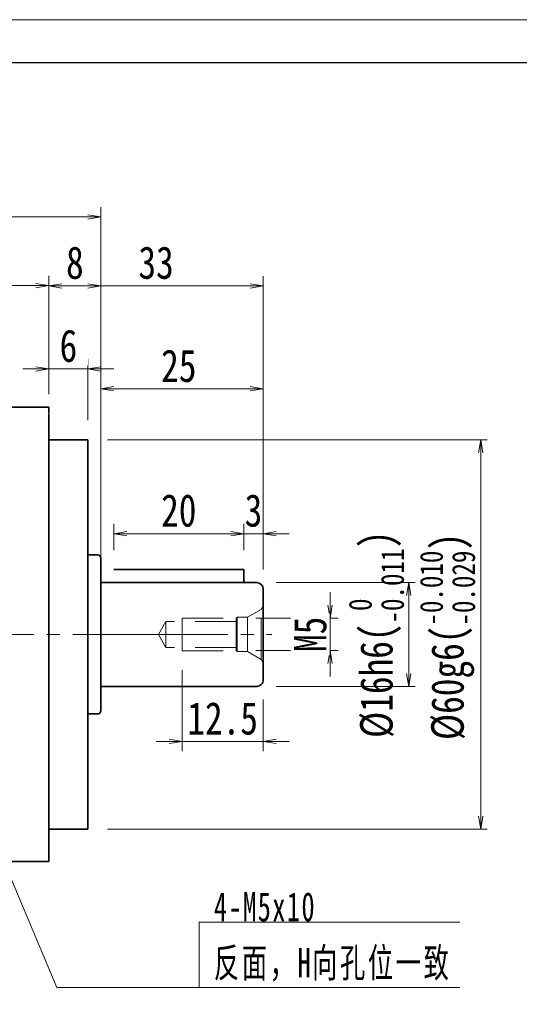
# Model space of a CAD drawing. Header units: millimetres. Extents: x -23 to 538, y -30 to 363.
# Tile 5 of 6: x 177 to 253, y 212 to 363. Entities that reach past the tile are written whole.
import ezdxf

# ---------------------------------------------------------------- set-up
doc = ezdxf.new("R2010")
doc.units = ezdxf.units.MM
doc.linetypes.add('HIDDEN', pattern=[9.525, 6.35, -3.175])
doc.linetypes.add('点画线', pattern=[18, 12, -2, 2, -2])
for name, color, linetype, lineweight in [('中心线层', 1, '点画线', 18), ('图框_外框线', 7, 'Continuous', 18), ('尺寸线层', 3, 'Continuous', 18), ('粗实线层', 7, 'Continuous', 35)]:
    doc.layers.add(name, color=color, linetype=linetype, lineweight=lineweight)
doc.styles.add('宋体', font='SimSun.ttf', dxfattribs={"width": 0.8})
doc.styles.add('标准', font='txt', dxfattribs={"width": 0.667})
doc.dimstyles.new('A水平标注$0', dxfattribs={"dimtxt": 3.5, "dimasz": 2, "dimexe": 1.5, "dimexo": 3, "dimgap": 1.1, "dimtad": 1, "dimtoh": 1, "dimdec": 4, "dimdsep": 46, "dimtxsty": '宋体', "dimblk": 'OPEN', "dimcen": 3, "dimclrd": 3, "dimclre": 3, "dimclrt": 6, "dimadec": 0, "dimazin": 0, "dimtm": 1e-09, "dimtfac": 1, "dimtdec": 4, "dimtix": 1, "dimtmove": 0, "dimatfit": 3, "dimldrblk": 'OPEN', "dimfxl": 0, "dimlwd": 13, "dimlwe": 13, "dimarcsym": 0})
doc.dimstyles.new('D直径标注φ25', dxfattribs={"dimtxt": 3.5, "dimasz": 2, "dimexe": 1, "dimexo": 3, "dimtad": 1, "dimtoh": 1, "dimdec": 1, "dimdsep": 46, "dimtxsty": '宋体', "dimblk": 'OPEN', "dimcen": 3, "dimclrd": 3, "dimclre": 3, "dimclrt": 130, "dimadec": 0, "dimazin": 0, "dimtm": 1e-09, "dimtfac": 1, "dimtdec": 1, "dimtmove": 0, "dimatfit": 0, "dimldrblk": 'OPEN', "dimfxl": 0, "dimlwd": 13, "dimlwe": 13, "dimarcsym": 0})
doc.dimstyles.new('螺孔(M8-7H)', dxfattribs={"dimtxt": 3.5, "dimasz": 2, "dimexe": 1.25, "dimexo": 3, "dimtad": 1, "dimtoh": 1, "dimdec": 4, "dimdsep": 46, "dimtxsty": '宋体', "dimblk": 'OPEN', "dimcen": 3, "dimclrd": 3, "dimclre": 3, "dimclrt": 2, "dimadec": 0, "dimazin": 0, "dimtm": 1e-09, "dimtfac": 1, "dimtdec": 4, "dimtmove": 0, "dimatfit": 3, "dimldrblk": 'OPEN', "dimfxl": 0, "dimlwd": 9, "dimlwe": 9, "dimarcsym": 0})

# ---------------------------------------------------------------- blocks, each defined once
blk = doc.blocks.new('_Open')
at = {"color": 0, "linetype": 'ByBlock', "lineweight": -2}
for p, q in [((-1, 0.167), (0, 0)), ((-1, -0.167), (0, 0)), ((0, 0), (-1, 0))]:
    blk.add_line(p, q, dxfattribs=at)
blk = doc.blocks.new('*D15')
at = {"layer": 'Defpoints', "color": 0, "transparency": 16777216}
for p in [(181.06, 322.23), (111.06, 303.49), (181.06, 303.49)]:
    blk.add_point(p, dxfattribs=at)
at = {"layer": '尺寸线层', "color": 3, "lineweight": 13, "transparency": 16777216}
for p, q in [((111.06, 306.49), (111.06, 323.73)), ((181.06, 306.49), (181.06, 323.73)), ((113.06, 322.23), (179.06, 322.23))]:
    blk.add_line(p, q, dxfattribs=at)
at = {"layer": '尺寸线层', "color": 3, "lineweight": 13, "transparency": 16777216, "xscale": 2, "yscale": 2, "zscale": 2, "rotation": 180}
blk.add_blockref('_Open', (111.06, 322.23), dxfattribs=at)
at = {"layer": '尺寸线层', "color": 3, "lineweight": 13, "transparency": 16777216, "xscale": 2, "yscale": 2, "zscale": 2}
blk.add_blockref('_Open', (181.06, 322.23), dxfattribs=at)
at = {"layer": '尺寸线层', "color": 6, "transparency": 16777216, "insert": (146.06, 325.78), "char_height": 5, "attachment_point": 5, "style": '宋体', "bg_fill": 3, "box_fill_scale": 1.1, "bg_fill_color": 257, "bg_fill_transparency": 0}
blk.add_mtext('70', dxfattribs=at)
blk = doc.blocks.new('*D17')
at = {"layer": 'Defpoints', "color": 0, "transparency": 16777216}
for p in [(187.06, 309.39), (181.06, 302.49), (187.06, 298.49)]:
    blk.add_point(p, dxfattribs=at)
at = {"layer": '尺寸线层', "color": 3, "lineweight": 13, "transparency": 16777216}
for p, q in [((181.06, 305.49), (181.06, 310.89)), ((187.06, 301.49), (187.06, 310.89)), ((179.06, 309.39), (177.06, 309.39)), ((181.06, 309.39), (187.06, 309.39)), ((189.06, 309.39), (191.06, 309.39))]:
    blk.add_line(p, q, dxfattribs=at)
at = {"layer": '尺寸线层', "color": 3, "lineweight": 13, "transparency": 16777216, "xscale": 2, "yscale": 2, "zscale": 2}
blk.add_blockref('_Open', (181.06, 309.39), dxfattribs=at)
at = {"layer": '尺寸线层', "color": 3, "lineweight": 13, "transparency": 16777216, "xscale": 2, "yscale": 2, "zscale": 2, "rotation": 180}
blk.add_blockref('_Open', (187.06, 309.39), dxfattribs=at)
at = {"layer": '尺寸线层', "color": 6, "transparency": 16777216, "insert": (184.06, 312.93), "char_height": 5, "attachment_point": 5, "style": '宋体', "bg_fill": 3, "box_fill_scale": 1.1, "bg_fill_color": 257, "bg_fill_transparency": 0}
blk.add_mtext('6', dxfattribs=at)
blk = doc.blocks.new('*D19')
at = {"layer": 'Defpoints', "color": 0, "transparency": 16777216}
for p in [(78.06, 332.81), (78.06, 275.49), (189.06, 275.49)]:
    blk.add_point(p, dxfattribs=at)
at = {"layer": '尺寸线层', "color": 3, "lineweight": 13, "transparency": 16777216}
for p, q in [((78.06, 278.49), (78.06, 334.31)), ((189.06, 278.49), (189.06, 334.31)), ((187.06, 332.81), (80.06, 332.81))]:
    blk.add_line(p, q, dxfattribs=at)
at = {"layer": '尺寸线层', "color": 3, "lineweight": 13, "transparency": 16777216, "xscale": 2, "yscale": 2, "zscale": 2, "rotation": 180}
blk.add_blockref('_Open', (78.06, 332.81), dxfattribs=at)
at = {"layer": '尺寸线层', "color": 3, "lineweight": 13, "transparency": 16777216, "xscale": 2, "yscale": 2, "zscale": 2}
blk.add_blockref('_Open', (189.06, 332.81), dxfattribs=at)
at = {"layer": '尺寸线层', "color": 6, "transparency": 16777216, "insert": (133.56, 336.34), "char_height": 5, "attachment_point": 5, "style": '宋体', "bg_fill": 3, "box_fill_scale": 1.1, "bg_fill_color": 257, "bg_fill_transparency": 0}
blk.add_mtext('111', dxfattribs=at)
blk = doc.blocks.new('*X7')
at = {"layer": '尺寸线层', "linetype": 'Continuous'}
blk.add_hatch(color=0, dxfattribs=at).paths.add_polyline_path([(-35.18, 31.42), (-32.92, 27.49), (-33.95, 27.05)], flags=0)
at = {"layer": '尺寸线层', "color": 0, "linetype": 'Continuous'}
blk.add_line((-35.18, 31.42), (-21.93, 0), dxfattribs=at)
at = {"layer": '尺寸线层', "color": 0}
for p, q in [((0, 10.04), (40.1, 10.04)), ((0, 0), (0, 10.04)), ((-21.93, 0), (0, 0)), ((0, 0), (40.1, 0))]:
    blk.add_line(p, q, dxfattribs=at)
at = {"layer": '尺寸线层', "color": 0, "insert": (2.25, 0.9), "char_height": 4.5, "width": 75.7049, "attachment_point": 7, "line_spacing_factor": 1.15057, "style": '标准'}
blk.add_mtext('\\T1.1;4-M5x10\\P反面，H向孔位一致', dxfattribs=at)
blk = doc.blocks.new('*D34')
at = {"layer": 'Defpoints', "color": 0, "transparency": 16777216}
for p in [(187.06, 298.49), (187.06, 238.49), (247.57, 238.49)]:
    blk.add_point(p, dxfattribs=at)
at = {"layer": '尺寸线层', "color": 3, "lineweight": 13, "transparency": 16777216}
for p, q in [((190.06, 298.49), (248.57, 298.49)), ((247.57, 296.49), (247.57, 240.49)), ((190.06, 238.49), (248.57, 238.49))]:
    blk.add_line(p, q, dxfattribs=at)
at = {"layer": '尺寸线层', "color": 3, "lineweight": 13, "transparency": 16777216, "xscale": 2, "yscale": 2, "zscale": 2}
for p, rotation in [((247.57, 298.49), 90), ((247.57, 238.49), 270)]:
    blk.add_blockref('_Open', p, dxfattribs=dict(at, rotation=rotation))
at = {"layer": '尺寸线层', "color": 130, "transparency": 16777216, "insert": (242.43, 268.17), "char_height": 5, "attachment_point": 5, "rotation": 90, "style": '宋体'}
blk.add_mtext('{\\A1;\\A1;%%C60g6({\\H0.707107x;\\S-0.010^ -0.029;})}', dxfattribs=at)
blk = doc.blocks.new('*D35')
at = {"layer": 'Defpoints', "color": 0, "transparency": 16777216}
for p in [(189.06, 322.19), (181.06, 303.49), (189.06, 275.49)]:
    blk.add_point(p, dxfattribs=at)
at = {"layer": '尺寸线层', "color": 3, "lineweight": 13, "transparency": 16777216}
for p, q in [((181.06, 306.49), (181.06, 323.69)), ((189.06, 278.49), (189.06, 323.69)), ((183.06, 322.19), (187.06, 322.19))]:
    blk.add_line(p, q, dxfattribs=at)
at = {"layer": '尺寸线层', "color": 3, "lineweight": 13, "transparency": 16777216, "xscale": 2, "yscale": 2, "zscale": 2, "rotation": 180}
blk.add_blockref('_Open', (181.06, 322.19), dxfattribs=at)
at = {"layer": '尺寸线层', "color": 3, "lineweight": 13, "transparency": 16777216, "xscale": 2, "yscale": 2, "zscale": 2}
blk.add_blockref('_Open', (189.06, 322.19), dxfattribs=at)
at = {"layer": '尺寸线层', "color": 6, "transparency": 16777216, "insert": (185.06, 325.74), "char_height": 5, "attachment_point": 5, "style": '宋体', "bg_fill": 3, "box_fill_scale": 1.1, "bg_fill_color": 257, "bg_fill_transparency": 0}
blk.add_mtext('8', dxfattribs=at)
blk = doc.blocks.new('*D36')
at = {"layer": 'Defpoints', "color": 0, "transparency": 16777216}
for p in [(214.06, 322.19), (181.06, 303.49), (214.06, 275.49)]:
    blk.add_point(p, dxfattribs=at)
at = {"layer": '尺寸线层', "color": 3, "lineweight": 13, "transparency": 16777216}
for p, q in [((181.06, 306.49), (181.06, 323.69)), ((214.06, 278.49), (214.06, 323.69)), ((183.06, 322.19), (212.06, 322.19))]:
    blk.add_line(p, q, dxfattribs=at)
at = {"layer": '尺寸线层', "color": 3, "lineweight": 13, "transparency": 16777216, "xscale": 2, "yscale": 2, "zscale": 2}
for p, rotation in [((181.06, 322.19), 179.9999999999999), ((214.06, 322.19), 359.9999999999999)]:
    blk.add_blockref('_Open', p, dxfattribs=dict(at, rotation=rotation))
at = {"layer": '尺寸线层', "color": 6, "transparency": 16777216, "insert": (197.56, 325.74), "char_height": 5, "attachment_point": 5, "style": '宋体', "bg_fill": 3, "box_fill_scale": 1.1, "bg_fill_color": 257, "bg_fill_transparency": 0}
blk.add_mtext('33', dxfattribs=at)
blk = doc.blocks.new('23343f_2')
at = {"layer": '中心线层', "linetype": '点画线', "lineweight": 18}
blk.add_line((17.47, 0), (-1.33, 0), dxfattribs=at)
at = {"layer": '粗实线层', "color": 6, "linetype": 'HIDDEN', "lineweight": 18}
for p, q in [((0, -4.4), (0, 4.4)), ((0, 4.4), (0.32, 3.85)), ((2.4, 2.65), (0.32, 3.85)), ((0.32, -3.85), (0.32, 3.85)), ((4, 2.65), (2.4, 2.65)), ((2.4, -2.65), (2.4, 2.65)), ((4.15, 2.5), (4, 2.65)), ((4, -2.65), (4, 2.65)), ((12.5, 2.5), (4.15, 2.5)), ((4.15, -2.5), (4.15, 2.5)), ((4.15, 2), (15, 2)), ((12.5, -2.5), (12.5, 2.5)), ((15, 2), (16.15, 0)), ((15, 2), (15, -2)), ((15, -2), (16.15, 0)), ((2.4, -2.65), (0.32, -3.85)), ((4, -2.65), (2.4, -2.65)), ((4.15, -2.5), (4, -2.65)), ((4.15, -2), (15, -2)), ((12.5, -2.5), (4.15, -2.5)), ((0, -4.4), (0.32, -3.85))]:
    blk.add_line(p, q, dxfattribs=at)
blk = doc.blocks.new('*D37')
at = {"layer": 'Defpoints', "color": 0, "transparency": 16777216}
for p in [(209.91, 270.99), (209.91, 265.99), (224.36, 265.99)]:
    blk.add_point(p, dxfattribs=at)
at = {"layer": '尺寸线层', "color": 3, "lineweight": 9, "transparency": 16777216}
for p, q in [((224.36, 272.99), (224.36, 274.99)), ((212.91, 270.99), (225.61, 270.99)), ((224.36, 270.99), (224.36, 265.99)), ((212.91, 265.99), (225.61, 265.99)), ((224.36, 263.99), (224.36, 261.99))]:
    blk.add_line(p, q, dxfattribs=at)
at = {"layer": '尺寸线层', "color": 3, "lineweight": 9, "transparency": 16777216, "xscale": 2, "yscale": 2, "zscale": 2}
for p, rotation in [((224.36, 270.99), 270), ((224.36, 265.99), 90)]:
    blk.add_blockref('_Open', p, dxfattribs=dict(at, rotation=rotation))
at = {"layer": '尺寸线层', "color": 2, "transparency": 16777216, "insert": (221.32, 268.5), "char_height": 5, "attachment_point": 5, "rotation": 90, "style": '宋体', "bg_fill": 3, "box_fill_scale": 1.1, "bg_fill_color": 257, "bg_fill_transparency": 0}
blk.add_mtext('M5', dxfattribs=at)
blk = doc.blocks.new('*D38')
at = {"layer": 'Defpoints', "color": 0, "transparency": 16777216}
for p in [(201.56, 265.99), (214.06, 261.49), (201.56, 252)]:
    blk.add_point(p, dxfattribs=at)
at = {"layer": '尺寸线层', "color": 3, "lineweight": 13, "transparency": 16777216}
for p, q in [((201.56, 262.99), (201.56, 250.5)), ((214.06, 258.49), (214.06, 250.5)), ((199.56, 252), (197.56, 252)), ((214.06, 252), (201.56, 252)), ((216.06, 252), (218.06, 252))]:
    blk.add_line(p, q, dxfattribs=at)
at = {"layer": '尺寸线层', "color": 3, "lineweight": 13, "transparency": 16777216, "xscale": 2, "yscale": 2, "zscale": 2}
for p, rotation in [((201.56, 252), 359.9999999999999), ((214.06, 252), 179.9999999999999)]:
    blk.add_blockref('_Open', p, dxfattribs=dict(at, rotation=rotation))
at = {"layer": '尺寸线层', "color": 6, "transparency": 16777216, "insert": (207.81, 255.53), "char_height": 5, "attachment_point": 5, "style": '宋体', "bg_fill": 3, "box_fill_scale": 1.1, "bg_fill_color": 257, "bg_fill_transparency": 0}
blk.add_mtext('12.5', dxfattribs=at)
blk = doc.blocks.new('*D39')
at = {"layer": 'Defpoints', "color": 0, "transparency": 16777216}
for p in [(214.06, 284.01), (211.06, 278.49), (214.06, 275.49)]:
    blk.add_point(p, dxfattribs=at)
at = {"layer": '尺寸线层', "color": 3, "lineweight": 13, "transparency": 16777216}
for p, q in [((211.06, 281.49), (211.06, 285.51)), ((214.06, 278.49), (214.06, 285.51)), ((209.06, 284.01), (207.06, 284.01)), ((211.06, 284.01), (214.06, 284.01)), ((216.06, 284.01), (218.06, 284.01))]:
    blk.add_line(p, q, dxfattribs=at)
at = {"layer": '尺寸线层', "color": 3, "lineweight": 13, "transparency": 16777216, "xscale": 2, "yscale": 2, "zscale": 2}
blk.add_blockref('_Open', (211.06, 284.01), dxfattribs=at)
at = {"layer": '尺寸线层', "color": 3, "lineweight": 13, "transparency": 16777216, "xscale": 2, "yscale": 2, "zscale": 2, "rotation": 180}
blk.add_blockref('_Open', (214.06, 284.01), dxfattribs=at)
at = {"layer": '尺寸线层', "color": 6, "transparency": 16777216, "insert": (212.56, 287.56), "char_height": 5, "attachment_point": 5, "style": '宋体', "bg_fill": 3, "box_fill_scale": 1.1, "bg_fill_color": 257, "bg_fill_transparency": 0}
blk.add_mtext('3', dxfattribs=at)
blk = doc.blocks.new('*D40')
at = {"layer": 'Defpoints', "color": 0, "transparency": 16777216}
for p in [(191.06, 284.01), (191.06, 278.49), (211.06, 278.49)]:
    blk.add_point(p, dxfattribs=at)
at = {"layer": '尺寸线层', "color": 3, "lineweight": 13, "transparency": 16777216}
for p, q in [((191.06, 281.49), (191.06, 285.51)), ((211.06, 281.49), (211.06, 285.51)), ((209.06, 284.01), (193.06, 284.01))]:
    blk.add_line(p, q, dxfattribs=at)
at = {"layer": '尺寸线层', "color": 3, "lineweight": 13, "transparency": 16777216, "xscale": 2, "yscale": 2, "zscale": 2}
for p, rotation in [((191.06, 284.01), 179.9999999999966), ((211.06, 284.01), 359.9999999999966)]:
    blk.add_blockref('_Open', p, dxfattribs=dict(at, rotation=rotation))
at = {"layer": '尺寸线层', "color": 6, "transparency": 16777216, "insert": (201.06, 287.56), "char_height": 5, "attachment_point": 5, "style": '宋体', "bg_fill": 3, "box_fill_scale": 1.1, "bg_fill_color": 257, "bg_fill_transparency": 0}
blk.add_mtext('20', dxfattribs=at)
blk = doc.blocks.new('*D41')
at = {"layer": 'Defpoints', "color": 0, "transparency": 16777216}
for p in [(189.06, 306.34), (189.06, 280.24), (214.06, 275.49)]:
    blk.add_point(p, dxfattribs=at)
at = {"layer": '尺寸线层', "color": 3, "lineweight": 13, "transparency": 16777216}
for p, q in [((189.06, 283.24), (189.06, 307.84)), ((214.06, 278.49), (214.06, 307.84)), ((212.06, 306.34), (191.06, 306.34))]:
    blk.add_line(p, q, dxfattribs=at)
at = {"layer": '尺寸线层', "color": 3, "lineweight": 13, "transparency": 16777216, "xscale": 2, "yscale": 2, "zscale": 2, "rotation": 180}
blk.add_blockref('_Open', (189.06, 306.34), dxfattribs=at)
at = {"layer": '尺寸线层', "color": 3, "lineweight": 13, "transparency": 16777216, "xscale": 2, "yscale": 2, "zscale": 2}
blk.add_blockref('_Open', (214.06, 306.34), dxfattribs=at)
at = {"layer": '尺寸线层', "color": 6, "transparency": 16777216, "insert": (201.06, 309.85), "char_height": 5, "attachment_point": 5, "style": '宋体', "bg_fill": 3, "box_fill_scale": 1.1, "bg_fill_color": 257, "bg_fill_transparency": 0}
blk.add_mtext('25', dxfattribs=at)
blk = doc.blocks.new('*D42')
at = {"layer": 'Defpoints', "color": 0, "transparency": 16777216}
for p in [(213.06, 276.49), (213.06, 260.49), (236.47, 260.49)]:
    blk.add_point(p, dxfattribs=at)
at = {"layer": '尺寸线层', "color": 3, "lineweight": 13, "transparency": 16777216}
for p, q in [((216.06, 276.49), (237.47, 276.49)), ((236.47, 274.49), (236.47, 262.49)), ((216.06, 260.49), (237.47, 260.49))]:
    blk.add_line(p, q, dxfattribs=at)
at = {"layer": '尺寸线层', "color": 3, "lineweight": 13, "transparency": 16777216, "xscale": 2, "yscale": 2, "zscale": 2}
for p, rotation in [((236.47, 276.49), 90), ((236.47, 260.49), 270)]:
    blk.add_blockref('_Open', p, dxfattribs=dict(at, rotation=rotation))
at = {"layer": '尺寸线层', "color": 130, "transparency": 16777216, "insert": (231.48, 268.49), "char_height": 5, "attachment_point": 5, "rotation": 90, "style": '宋体'}
blk.add_mtext('{\\A1;\\A1;%%C16h6({\\H0.707107x;\\S 0^ -0.011;})}', dxfattribs=at)

msp = doc.modelspace()

# ---------------------------------------------------------------- linework, layer by layer
at = {"layer": '中心线层'}
msp.add_line((76.73624, 268.48846), (197.48062, 268.48846), dxfattribs=at)
at = {"layer": '图框_外框线', "color": 3}
msp.add_lwpolyline([(-20.6504, -30.11856), (535.55308, -30.11856), (535.55308, 363.19676), (-20.6504, 363.19676)], close=True, dxfattribs=at)
at = {"layer": '图框_外框线', "color": 3, "lineweight": 25}
msp.add_lwpolyline([(12.45695, -23.49709), (528.93161, -23.49709), (528.93161, 356.57529), (12.45695, 356.57529)], close=True, dxfattribs=at)
at = {"layer": '粗实线层'}
for p, q in [((111.06124, 303.48846), (181.06124, 303.48846)), ((181.06124, 303.48846), (181.06124, 302.58846)), ((181.06124, 233.48846), (181.06124, 302.48846)), ((181.06124, 298.48846), (187.06124, 298.48846)), ((187.06124, 238.48846), (187.06124, 298.48846)), ((213.06124, 260.48846), (189.06124, 260.48846)), ((187.06124, 256.23846), (188.56124, 256.23846)), ((181.06124, 238.48846), (187.06124, 238.48846)), ((111.06124, 233.48846), (181.06124, 233.48846))]:
    msp.add_line(p, q, dxfattribs=at)
for centre, radius, end in [((213.06124, 261.48846), 1, 360), ((188.56124, 256.73846), 0.5, 0)]:
    msp.add_arc(centre, radius, 269.9999999, end, dxfattribs=at)

# ---------------------------------------------------------------- block references
at = {"layer": '尺寸线层'}
msp.add_blockref('*X7', (204.21335, 214.10552), dxfattribs=at)
at = {"layer": '粗实线层', "xscale": -1, "rotation": 359.9999999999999}
msp.add_blockref('23343f_2', (214.06124, 268.48846), dxfattribs=at)

# ---------------------------------------------------------------- next in the draw order: dimensions: what is measured, and where the dimension line sits
at = {"layer": '尺寸线层'}
dim = msp.add_linear_dim(base=(181.06124, 322.23334), p1=(111.06124, 303.48846), p2=(181.06124, 303.48846), dimstyle='A水平标注$0', override={"dimtxt": 5, "dimblk": 'Open', "dimtfill": 1, "dimtfillclr": 256}, dxfattribs=at)
dim.commit()
dim.dimension.update_dxf_attribs({"geometry": '*D15', "text_midpoint": (146.06124, 325.77748)})

# ---------------------------------------------------------------- next in the draw order: dimensions: what is measured, and where the dimension line sits
dim = msp.add_linear_dim(base=(187.06124, 309.38834), p1=(181.06124, 302.48846), p2=(187.06124, 298.48846), dimstyle='A水平标注$0', override={"dimtxt": 5, "dimblk": 'Open', "dimtfill": 1, "dimtfillclr": 256}, dxfattribs=at)
dim.commit()
dim.dimension.update_dxf_attribs({"geometry": '*D17', "text_midpoint": (184.06124, 312.93247)})

# ---------------------------------------------------------------- next in the draw order: dimensions: what is measured, and where the dimension line sits
dim = msp.add_linear_dim(base=(78.06124, 332.80728), p1=(189.06124, 275.48846), p2=(78.06124, 275.48846), dimstyle='A水平标注$0', override={"dimtxt": 5, "dimblk": 'Open', "dimtfill": 1, "dimtfillclr": 256}, dxfattribs=at)
dim.commit()
dim.dimension.update_dxf_attribs({"geometry": '*D19', "text_midpoint": (133.56124, 336.33745)})

# ---------------------------------------------------------------- next in the draw order: linework, layer by layer
at = {"layer": '粗实线层'}
for p, q in [((187.06124, 280.73846), (188.56124, 280.73846)), ((189.06124, 280.23846), (189.06124, 256.73846))]:
    msp.add_line(p, q, dxfattribs=at)
msp.add_arc((188.56124, 280.23846), 0.5, 0, 90, dxfattribs=at)

# ---------------------------------------------------------------- next in the draw order: dimensions: what is measured, and where the dimension line sits
at = {"layer": '尺寸线层'}
dim = msp.add_linear_dim(base=(247.5708, 238.48846), p1=(187.06124, 298.48846), p2=(187.06124, 238.48846), angle=270, text='{\\A1;\\A1;%%C60g6({\\H0.707107x;\\S-0.010^ -0.029;})}', dimstyle='D直径标注φ25', override={"dimtxt": 5, "dimpost": 'φ<>', "dimtp": -0.01, "dimtm": 0.029, "dimtdec": 3, "dimtfill": 0, "dimtzin": 8}, dxfattribs=at)
dim.commit()
dim.dimension.update_dxf_attribs({"geometry": '*D34', "text_midpoint": (247.5708, 268.16527), "dimtype": 160})

# ---------------------------------------------------------------- next in the draw order: dimensions: what is measured, and where the dimension line sits
dim = msp.add_linear_dim(base=(189.06124, 322.19148), p1=(181.06124, 303.48846), p2=(189.06124, 275.48846), dimstyle='A水平标注$0', override={"dimtxt": 5, "dimblk": 'Open', "dimtfill": 1, "dimtfillclr": 256}, dxfattribs=at)
dim.commit()
dim.dimension.update_dxf_attribs({"geometry": '*D35', "text_midpoint": (185.06124, 325.73561)})

# ---------------------------------------------------------------- next in the draw order: dimensions: what is measured, and where the dimension line sits
dim = msp.add_linear_dim(base=(214.06124, 322.19148), p1=(181.06124, 303.48846), p2=(214.06124, 275.48846), angle=180, dimstyle='A水平标注$0', override={"dimtxt": 5, "dimblk": 'Open', "dimtfill": 1, "dimtfillclr": 256}, dxfattribs=at)
dim.commit()
dim.dimension.update_dxf_attribs({"geometry": '*D36', "text_midpoint": (197.56124, 325.73561)})

# ---------------------------------------------------------------- next in the draw order: linework, layer by layer
at = {"layer": '粗实线层'}
for p, q in [((211.06124, 278.48846), (191.06124, 278.48846)), ((211.06124, 276.48846), (211.06124, 278.48846)), ((213.06124, 276.48846), (189.06124, 276.48846)), ((214.06124, 275.48846), (214.06124, 261.48846))]:
    msp.add_line(p, q, dxfattribs=at)
msp.add_arc((213.06124, 275.48846), 1, 360, 90, dxfattribs=at)

# ---------------------------------------------------------------- next in the draw order: dimensions: what is measured, and where the dimension line sits
at = {"layer": '尺寸线层'}
dim = msp.add_linear_dim(base=(224.3584, 265.98846), p1=(209.91124, 270.98846), p2=(209.91124, 265.98846), angle=270, text='M<>', dimstyle='螺孔(M8-7H)', override={"dimtxt": 5, "dimgap": 0.625, "dimtad": 1, "dimdec": 4, "dimlfac": 1, "dimpost": '<>', "dimse1": 0, "dimse2": 0, "dimsd1": 0, "dimsd2": 0, "dimtofl": 1, "dimtvp": 0.1}, dxfattribs=at)
dim.commit()
dim.dimension.update_dxf_attribs({"geometry": '*D37', "text_midpoint": (224.3584, 268.50463), "dimtype": 160})

# ---------------------------------------------------------------- next in the draw order: dimensions: what is measured, and where the dimension line sits
for base, p1, p2, picture, middle in [((214.06124, 284.01399), (211.06124, 278.48846), (214.06124, 275.48846), '*D39', (212.56124, 287.55812)), ((201.56124, 252.00328), (214.06124, 261.48846), (201.56124, 265.98846), '*D38', (207.81124, 255.53344))]:
    dim = msp.add_linear_dim(base=base, p1=p1, p2=p2, angle=180, dimstyle='A水平标注$0', override={"dimtxt": 5, "dimblk": 'Open', "dimtfill": 1, "dimtfillclr": 256}, dxfattribs=at)
    dim.commit()
    dim.dimension.update_dxf_attribs({"geometry": picture, "text_midpoint": middle})

# ---------------------------------------------------------------- next in the draw order: dimensions: what is measured, and where the dimension line sits
dim = msp.add_linear_dim(base=(191.06124, 284.01399), p1=(211.06124, 278.48846), p2=(191.06124, 278.48846), angle=180, dimstyle='A水平标注$0', override={"dimtxt": 5, "dimblk": 'Open', "dimtfill": 1, "dimtfillclr": 256}, dxfattribs=at)
dim.commit()
dim.dimension.update_dxf_attribs({"geometry": '*D40', "text_midpoint": (201.06124, 287.55812)})

# ---------------------------------------------------------------- next in the draw order: dimensions: what is measured, and where the dimension line sits
dim = msp.add_linear_dim(base=(189.06124, 306.33693), p1=(214.06124, 275.48846), p2=(189.06124, 280.23846), angle=180, dimstyle='A水平标注$0', override={"dimtxt": 5, "dimblk": 'Open', "dimtfill": 1, "dimtfillclr": 256}, dxfattribs=at)
dim.commit()
dim.dimension.update_dxf_attribs({"geometry": '*D41', "text_midpoint": (201.06124, 306.33693), "dimtype": 160})

# ---------------------------------------------------------------- next in the draw order: dimensions: what is measured, and where the dimension line sits
dim = msp.add_linear_dim(base=(236.46914, 260.48846), p1=(213.06124, 276.48846), p2=(213.06124, 260.48846), angle=270, text='{\\A1;\\A1;%%C16h6({\\H0.707107x;\\S 0^ -0.011;})}', dimstyle='D直径标注φ25', override={"dimtxt": 5, "dimpost": 'φ<>', "dimtp": 0, "dimtm": 0.011, "dimtdec": 3, "dimtfill": 0, "dimtzin": 8}, dxfattribs=at)
dim.commit()
dim.dimension.update_dxf_attribs({"geometry": '*D42', "text_midpoint": (236.46914, 268.48846), "dimtype": 160})

doc.saveas('drawing.dxf')
